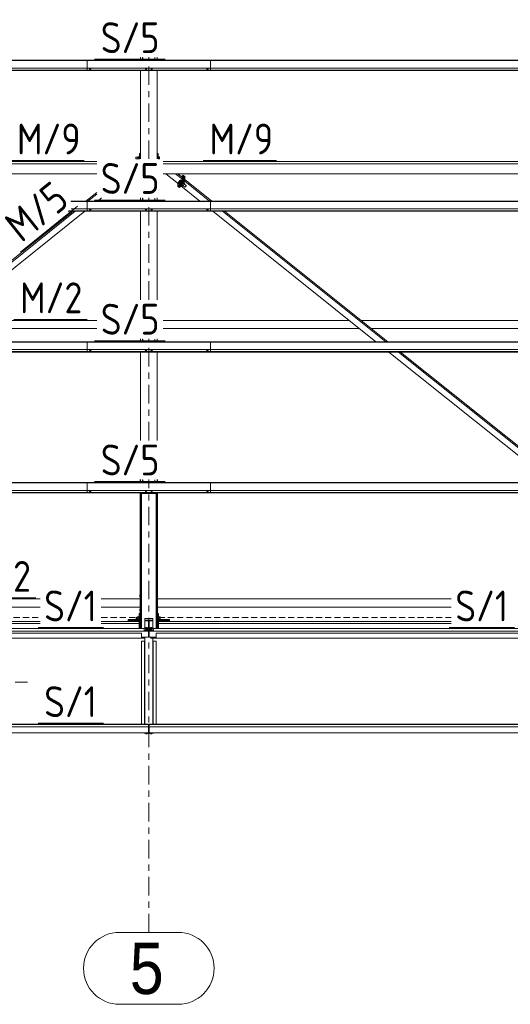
# Model space of a CAD drawing. Header units: millimetres. Extents: x -76 to 1111, y -178 to 661.
# Tile 27 of 91: x 187 to 235, y 165 to 261. Entities that reach past the tile are written whole.
import ezdxf

# ---------------------------------------------------------------- set-up
doc = ezdxf.new("R2010")
doc.units = ezdxf.units.MM
doc.header["$LTSCALE"] = 0.6
for name, pattern in [('VERDECKT2', [1.5, 1, -0.5]), ('XKITLINE00', [0]), ('XKITLINE02', [4, 2, -2]), ('XKITLINE03', [6, 3, -1, 1, -1])]:
    doc.linetypes.add(name, pattern=pattern)
for name, color, linetype, lineweight in [('Bolt', 7, 'Continuous', 0), ('Part', 2, 'Continuous', 0), ('PartMark', 3, 'Continuous', 0), ('S-GRID', 1, 'Continuous', 0)]:
    doc.layers.add(name, color=color, linetype=linetype, lineweight=lineweight)
doc.styles.add('ARIAL', font='ARIAL.TTF')
doc.styles.add('ISOCPEUR', font='ISOCPEUR.TTF')

msp = doc.modelspace()

# ---------------------------------------------------------------- linework, layer by layer
at = {"layer": 'Bolt', "color": 3, "linetype": 'XKITLINE00', "lineweight": 0}
for p, q in [((193.654, 256.453), (193.654, 256.472)), ((193.654, 256.453), (193.709, 256.433)), ((193.703, 256.375), (193.703, 256.435)), ((193.703, 256.375), (193.711, 256.369)), ((193.709, 256.433), (193.709, 256.472)), ((193.709, 256.433), (193.818, 256.433)), ((193.711, 256.369), (193.733, 256.364)), ((193.733, 256.364), (193.763, 256.362)), ((193.763, 256.362), (193.793, 256.364)), ((193.793, 256.364), (193.815, 256.369)), ((193.815, 256.369), (193.823, 256.375)), ((193.818, 256.433), (193.818, 256.472)), ((193.818, 256.433), (193.873, 256.453)), ((193.823, 256.375), (193.823, 256.435)), ((193.873, 256.453), (193.873, 256.472)), ((199.079, 256.453), (199.079, 256.472)), ((199.079, 256.453), (199.134, 256.433)), ((199.128, 256.375), (199.128, 256.435)), ((199.128, 256.375), (199.136, 256.369)), ((199.134, 256.433), (199.134, 256.472)), ((199.134, 256.433), (199.243, 256.433)), ((199.136, 256.369), (199.158, 256.364)), ((199.158, 256.364), (199.188, 256.362)), ((199.188, 256.362), (199.218, 256.364)), ((199.218, 256.364), (199.24, 256.369)), ((199.24, 256.369), (199.248, 256.375)), ((199.243, 256.433), (199.243, 256.472)), ((199.243, 256.433), (199.298, 256.453)), ((199.248, 256.375), (199.248, 256.435)), ((199.298, 256.453), (199.298, 256.472)), ((199.629, 256.453), (199.629, 256.472)), ((199.629, 256.453), (199.684, 256.433)), ((199.678, 256.375), (199.678, 256.435)), ((199.678, 256.375), (199.686, 256.369)), ((199.684, 256.433), (199.684, 256.472)), ((199.684, 256.433), (199.793, 256.433)), ((199.686, 256.369), (199.708, 256.364)), ((199.708, 256.364), (199.738, 256.362)), ((199.738, 256.362), (199.768, 256.364)), ((199.768, 256.364), (199.79, 256.369)), ((199.79, 256.369), (199.798, 256.375)), ((199.793, 256.433), (199.793, 256.472)), ((199.793, 256.433), (199.848, 256.453)), ((199.798, 256.375), (199.798, 256.435)), ((199.848, 256.453), (199.848, 256.472)), ((205.054, 256.453), (205.054, 256.472)), ((205.054, 256.453), (205.109, 256.433)), ((205.103, 256.375), (205.103, 256.435)), ((205.103, 256.375), (205.111, 256.369)), ((205.109, 256.433), (205.109, 256.472)), ((205.109, 256.433), (205.218, 256.433)), ((205.111, 256.369), (205.133, 256.364)), ((205.133, 256.364), (205.163, 256.362)), ((205.163, 256.362), (205.193, 256.364)), ((205.193, 256.364), (205.215, 256.369)), ((205.215, 256.369), (205.223, 256.375)), ((205.218, 256.433), (205.218, 256.472)), ((205.218, 256.433), (205.273, 256.453)), ((205.223, 256.375), (205.223, 256.435)), ((205.273, 256.453), (205.273, 256.472)), ((198.194, 247.791), (198.194, 247.635)), ((198.194, 247.791), (198.404, 247.791)), ((198.194, 247.635), (198.404, 247.635)), ((198.404, 247.849), (198.404, 247.632)), ((198.404, 247.849), (198.534, 247.849)), ((198.404, 247.756), (198.534, 247.756)), ((198.404, 247.641), (198.534, 247.641)), ((198.534, 247.86), (198.534, 247.632)), ((198.534, 247.86), (198.564, 247.86)), ((198.534, 247.652), (198.564, 247.652)), ((200.263, 247.791), (200.264, 247.791)), ((200.263, 247.635), (200.264, 247.635)), ((200.364, 247.86), (200.394, 247.86)), ((200.364, 247.652), (200.394, 247.652)), ((200.394, 247.632), (200.394, 247.86)), ((200.394, 247.849), (200.494, 247.849)), ((200.394, 247.756), (200.494, 247.756)), ((200.394, 247.641), (200.494, 247.641)), ((200.494, 247.849), (200.494, 247.632)), ((202.317, 245.311), (202.372, 245.408)), ((202.372, 245.346), (202.317, 245.311)), ((202.414, 245.234), (202.317, 245.311)), ((202.372, 245.408), (202.481, 245.539)), ((202.481, 245.477), (202.372, 245.346)), ((202.468, 245.268), (202.372, 245.346)), ((202.406, 245.225), (202.411, 245.236)), ((202.422, 245.224), (202.406, 245.225)), ((202.406, 245.225), (202.429, 245.206)), ((202.414, 245.234), (202.468, 245.268)), ((202.465, 245.262), (202.422, 245.224)), ((202.445, 245.206), (202.488, 245.243)), ((202.523, 245.327), (202.465, 245.262)), ((202.468, 245.268), (202.578, 245.399)), ((202.481, 245.539), (202.536, 245.574)), ((202.536, 245.574), (202.481, 245.477)), ((202.578, 245.399), (202.481, 245.477)), ((202.488, 245.243), (202.546, 245.308)), ((202.582, 245.402), (202.523, 245.327)), ((202.633, 245.496), (202.536, 245.574)), ((202.546, 245.308), (202.605, 245.383)), ((202.578, 245.399), (202.633, 245.496)), ((202.625, 245.467), (202.582, 245.402)), ((202.605, 245.383), (202.648, 245.449)), ((202.623, 245.504), (202.625, 245.506)), ((202.625, 245.506), (202.64, 245.505)), ((202.64, 245.505), (202.625, 245.467)), ((202.64, 245.505), (202.664, 245.487)), ((202.648, 245.449), (202.664, 245.487)), ((202.903, 245.139), (202.782, 245.236)), ((202.958, 245.236), (202.853, 245.321)), ((202.903, 245.139), (202.958, 245.236)), ((202.429, 245.206), (202.445, 245.206)), ((202.633, 245.058), (202.739, 244.974)), ((202.794, 245.008), (202.673, 245.105)), ((202.706, 245.145), (202.725, 245.166)), ((202.725, 245.166), (202.744, 245.19)), ((202.739, 244.974), (202.794, 245.008)), ((202.794, 245.008), (202.903, 245.139)), ((202.801, 245.017), (202.963, 244.887)), ((202.922, 245.173), (203.09, 245.038)), ((202.963, 244.887), (202.972, 244.887)), ((202.972, 244.887), (202.995, 244.907)), ((202.995, 244.907), (203.027, 244.942)), ((203.027, 244.942), (203.058, 244.983)), ((203.058, 244.983), (203.081, 245.018)), ((203.081, 245.018), (203.09, 245.038)), ((193.654, 242.759), (193.654, 242.777)), ((193.654, 242.759), (193.709, 242.739)), ((193.703, 242.681), (193.703, 242.741)), ((193.703, 242.681), (193.711, 242.675)), ((193.709, 242.739), (193.709, 242.777)), ((193.709, 242.739), (193.818, 242.739)), ((193.711, 242.675), (193.733, 242.67)), ((193.733, 242.67), (193.763, 242.668)), ((193.763, 242.668), (193.793, 242.67)), ((193.793, 242.67), (193.815, 242.675)), ((193.815, 242.675), (193.823, 242.681)), ((193.818, 242.739), (193.818, 242.777)), ((193.818, 242.739), (193.873, 242.759)), ((193.823, 242.681), (193.823, 242.741)), ((193.873, 242.759), (193.873, 242.777)), ((199.079, 242.759), (199.079, 242.777)), ((199.079, 242.759), (199.134, 242.739)), ((199.128, 242.681), (199.128, 242.741)), ((199.128, 242.681), (199.136, 242.675)), ((199.134, 242.739), (199.134, 242.777)), ((199.134, 242.739), (199.243, 242.739)), ((199.136, 242.675), (199.158, 242.67)), ((199.158, 242.67), (199.188, 242.668)), ((199.188, 242.668), (199.218, 242.67)), ((199.218, 242.67), (199.24, 242.675)), ((199.24, 242.675), (199.248, 242.681)), ((199.243, 242.739), (199.243, 242.777)), ((199.243, 242.739), (199.298, 242.759)), ((199.248, 242.681), (199.248, 242.741)), ((199.298, 242.759), (199.298, 242.777)), ((199.629, 242.759), (199.629, 242.777)), ((199.629, 242.759), (199.684, 242.739)), ((199.678, 242.681), (199.678, 242.741)), ((199.678, 242.681), (199.686, 242.675)), ((199.684, 242.739), (199.684, 242.777)), ((199.684, 242.739), (199.793, 242.739)), ((199.686, 242.675), (199.708, 242.67)), ((199.708, 242.67), (199.738, 242.668)), ((199.738, 242.668), (199.768, 242.67)), ((199.768, 242.67), (199.79, 242.675)), ((199.79, 242.675), (199.798, 242.681)), ((199.793, 242.739), (199.793, 242.777)), ((199.793, 242.739), (199.848, 242.759)), ((199.798, 242.681), (199.798, 242.741)), ((199.848, 242.759), (199.848, 242.777)), ((205.054, 242.759), (205.054, 242.777)), ((205.054, 242.759), (205.109, 242.739)), ((205.103, 242.681), (205.103, 242.741)), ((205.103, 242.681), (205.111, 242.675)), ((205.109, 242.739), (205.109, 242.777)), ((205.109, 242.739), (205.218, 242.739)), ((205.111, 242.675), (205.133, 242.67)), ((205.133, 242.67), (205.163, 242.668)), ((205.163, 242.668), (205.193, 242.67)), ((205.193, 242.67), (205.215, 242.675)), ((205.215, 242.675), (205.223, 242.681)), ((205.218, 242.739), (205.218, 242.777)), ((205.218, 242.739), (205.273, 242.759)), ((205.223, 242.681), (205.223, 242.741)), ((205.273, 242.759), (205.273, 242.777)), ((193.654, 229.065), (193.654, 229.083)), ((193.654, 229.065), (193.709, 229.045)), ((193.703, 228.987), (193.703, 229.047)), ((193.703, 228.987), (193.711, 228.981)), ((193.709, 229.045), (193.709, 229.083)), ((193.709, 229.045), (193.818, 229.045)), ((193.711, 228.981), (193.733, 228.976)), ((193.733, 228.976), (193.763, 228.974)), ((193.763, 228.974), (193.793, 228.976)), ((193.793, 228.976), (193.815, 228.981)), ((193.815, 228.981), (193.823, 228.987)), ((193.818, 229.045), (193.818, 229.083)), ((193.818, 229.045), (193.873, 229.065)), ((193.823, 228.987), (193.823, 229.047)), ((193.873, 229.065), (193.873, 229.083)), ((199.079, 229.065), (199.079, 229.083)), ((199.079, 229.065), (199.134, 229.045)), ((199.128, 228.987), (199.128, 229.047)), ((199.128, 228.987), (199.136, 228.981)), ((199.134, 229.045), (199.134, 229.083)), ((199.134, 229.045), (199.243, 229.045)), ((199.136, 228.981), (199.158, 228.976)), ((199.158, 228.976), (199.188, 228.974)), ((199.188, 228.974), (199.218, 228.976)), ((199.218, 228.976), (199.24, 228.981)), ((199.24, 228.981), (199.248, 228.987)), ((199.243, 229.045), (199.243, 229.083)), ((199.243, 229.045), (199.298, 229.065)), ((199.248, 228.987), (199.248, 229.047)), ((199.298, 229.065), (199.298, 229.083)), ((199.629, 229.065), (199.629, 229.083)), ((199.629, 229.065), (199.684, 229.045)), ((199.678, 228.987), (199.678, 229.047)), ((199.678, 228.987), (199.686, 228.981)), ((199.684, 229.045), (199.684, 229.083)), ((199.684, 229.045), (199.793, 229.045)), ((199.686, 228.981), (199.708, 228.976)), ((199.708, 228.976), (199.738, 228.974)), ((199.738, 228.974), (199.768, 228.976)), ((199.768, 228.976), (199.79, 228.981)), ((199.79, 228.981), (199.798, 228.987)), ((199.793, 229.045), (199.793, 229.083)), ((199.793, 229.045), (199.848, 229.065)), ((199.798, 228.987), (199.798, 229.047)), ((199.848, 229.065), (199.848, 229.083)), ((205.054, 229.065), (205.054, 229.083)), ((205.054, 229.065), (205.109, 229.045)), ((205.103, 228.987), (205.103, 229.047)), ((205.103, 228.987), (205.111, 228.981)), ((205.109, 229.045), (205.109, 229.083)), ((205.109, 229.045), (205.218, 229.045)), ((205.111, 228.981), (205.133, 228.976)), ((205.133, 228.976), (205.163, 228.974)), ((205.163, 228.974), (205.193, 228.976)), ((205.193, 228.976), (205.215, 228.981)), ((205.215, 228.981), (205.223, 228.987)), ((205.218, 229.045), (205.218, 229.083)), ((205.218, 229.045), (205.273, 229.065)), ((205.223, 228.987), (205.223, 229.047)), ((205.273, 229.065), (205.273, 229.083)), ((193.654, 215.371), (193.654, 215.389)), ((193.654, 215.371), (193.709, 215.351)), ((193.703, 215.293), (193.703, 215.353)), ((193.703, 215.293), (193.711, 215.286)), ((193.709, 215.351), (193.709, 215.389)), ((193.709, 215.351), (193.818, 215.351)), ((193.711, 215.286), (193.733, 215.282)), ((193.733, 215.282), (193.763, 215.28)), ((193.763, 215.28), (193.793, 215.282)), ((193.793, 215.282), (193.815, 215.286)), ((193.815, 215.286), (193.823, 215.293)), ((193.818, 215.351), (193.818, 215.389)), ((193.818, 215.351), (193.873, 215.371)), ((193.823, 215.293), (193.823, 215.353)), ((193.873, 215.371), (193.873, 215.389)), ((199.079, 215.371), (199.079, 215.389)), ((199.079, 215.371), (199.134, 215.351)), ((199.128, 215.293), (199.128, 215.353)), ((199.128, 215.293), (199.136, 215.286)), ((199.134, 215.351), (199.134, 215.389)), ((199.134, 215.351), (199.243, 215.351)), ((199.136, 215.286), (199.158, 215.282)), ((199.158, 215.282), (199.188, 215.28)), ((199.188, 215.28), (199.218, 215.282)), ((199.218, 215.282), (199.24, 215.286)), ((199.24, 215.286), (199.248, 215.293)), ((199.243, 215.351), (199.243, 215.389)), ((199.243, 215.351), (199.298, 215.371)), ((199.248, 215.293), (199.248, 215.353)), ((199.298, 215.371), (199.298, 215.389)), ((199.629, 215.371), (199.629, 215.389)), ((199.629, 215.371), (199.684, 215.351)), ((199.678, 215.293), (199.678, 215.353)), ((199.678, 215.293), (199.686, 215.286)), ((199.684, 215.351), (199.684, 215.389)), ((199.684, 215.351), (199.793, 215.351)), ((199.686, 215.286), (199.708, 215.282)), ((199.708, 215.282), (199.738, 215.28)), ((199.738, 215.28), (199.768, 215.282)), ((199.768, 215.282), (199.79, 215.286)), ((199.79, 215.286), (199.798, 215.293)), ((199.793, 215.351), (199.793, 215.389)), ((199.793, 215.351), (199.848, 215.371)), ((199.798, 215.293), (199.798, 215.353)), ((199.848, 215.371), (199.848, 215.389)), ((205.054, 215.371), (205.054, 215.389)), ((205.054, 215.371), (205.109, 215.351)), ((205.103, 215.293), (205.103, 215.353)), ((205.103, 215.293), (205.111, 215.286)), ((205.109, 215.351), (205.109, 215.389)), ((205.109, 215.351), (205.218, 215.351)), ((205.111, 215.286), (205.133, 215.282)), ((205.133, 215.282), (205.163, 215.28)), ((205.163, 215.28), (205.193, 215.282)), ((205.193, 215.282), (205.215, 215.286)), ((205.215, 215.286), (205.223, 215.293)), ((205.218, 215.351), (205.218, 215.389)), ((205.218, 215.351), (205.273, 215.371)), ((205.223, 215.293), (205.223, 215.353)), ((205.273, 215.371), (205.273, 215.389)), ((198.593, 205.218), (198.593, 205.018)), ((198.593, 205.218), (198.613, 205.218)), ((198.593, 205.018), (198.613, 205.018)), ((198.323, 203.074), (198.323, 202.745)), ((198.323, 203.074), (198.483, 203.074)), ((198.483, 203.091), (198.483, 202.729)), ((198.483, 203.091), (198.513, 203.091)), ((198.593, 203.818), (198.593, 203.618)), ((198.593, 203.818), (198.613, 203.818)), ((198.593, 203.618), (198.613, 203.618)), ((200.413, 203.091), (200.443, 203.091)), ((200.443, 202.734), (200.443, 203.091)), ((200.443, 203.074), (200.568, 203.074)), ((200.568, 203.074), (200.568, 202.745)), ((198.243, 203.008), (198.243, 202.812)), ((198.243, 203.008), (198.323, 203.008)), ((198.243, 202.812), (198.323, 202.812)), ((198.323, 203.038), (198.483, 203.038)), ((198.323, 202.874), (198.483, 202.874)), ((198.323, 202.745), (198.483, 202.745)), ((198.483, 202.729), (198.513, 202.729)), ((200.413, 202.729), (200.443, 202.729)), ((200.443, 203.038), (200.568, 203.038)), ((200.443, 202.874), (200.568, 202.874)), ((200.443, 202.745), (200.568, 202.745)), ((200.443, 202.729), (200.443, 202.734)), ((199.143, 201.942), (199.159, 201.955)), ((199.159, 201.93), (199.143, 201.942)), ((199.143, 201.918), (199.143, 201.942)), ((199.143, 201.918), (199.159, 201.905)), ((199.143, 201.838), (199.159, 201.851)), ((199.159, 201.826), (199.143, 201.838)), ((199.143, 201.814), (199.143, 201.838)), ((199.143, 201.814), (199.159, 201.801)), ((199.159, 202.016), (199.211, 202.034)), ((199.159, 201.942), (199.159, 202.016)), ((199.211, 201.997), (199.159, 202.016)), ((199.159, 201.942), (199.202, 201.927)), ((199.191, 201.923), (199.159, 201.93)), ((199.159, 201.912), (199.211, 201.93)), ((199.159, 201.838), (199.159, 201.912)), ((199.211, 201.893), (199.159, 201.912)), ((199.159, 201.838), (199.211, 201.82)), ((199.203, 201.817), (199.159, 201.826)), ((199.159, 201.801), (199.203, 201.792)), ((199.263, 201.813), (199.203, 201.817)), ((199.203, 201.792), (199.263, 201.789)), ((199.211, 202.034), (199.315, 202.034)), ((199.211, 201.93), (199.211, 201.997)), ((199.315, 201.997), (199.211, 201.997)), ((199.211, 201.93), (199.315, 201.93)), ((199.211, 201.82), (199.211, 201.893)), ((199.315, 201.893), (199.211, 201.893)), ((199.211, 201.82), (199.315, 201.82)), ((199.323, 201.817), (199.263, 201.813)), ((199.263, 201.789), (199.323, 201.792)), ((199.315, 202.034), (199.367, 202.016)), ((199.367, 202.016), (199.315, 201.997)), ((199.315, 201.93), (199.315, 201.997)), ((199.315, 201.93), (199.367, 201.912)), ((199.367, 201.912), (199.315, 201.893)), ((199.315, 201.82), (199.315, 201.893)), ((199.315, 201.82), (199.367, 201.838)), ((199.367, 201.826), (199.323, 201.817)), ((199.323, 201.792), (199.367, 201.801)), ((199.325, 201.927), (199.367, 201.942)), ((199.367, 201.93), (199.335, 201.923)), ((199.367, 201.942), (199.367, 202.016)), ((199.367, 201.955), (199.383, 201.942)), ((199.383, 201.942), (199.367, 201.93)), ((199.367, 201.905), (199.383, 201.918)), ((199.367, 201.838), (199.367, 201.912)), ((199.367, 201.851), (199.383, 201.838)), ((199.383, 201.838), (199.367, 201.826)), ((199.367, 201.801), (199.383, 201.814)), ((199.383, 201.918), (199.383, 201.942)), ((199.383, 201.814), (199.383, 201.838)), ((199.543, 201.942), (199.559, 201.955)), ((199.559, 201.93), (199.543, 201.942)), ((199.543, 201.918), (199.543, 201.942)), ((199.543, 201.918), (199.559, 201.905)), ((199.543, 201.838), (199.559, 201.851)), ((199.559, 201.826), (199.543, 201.838)), ((199.543, 201.814), (199.543, 201.838)), ((199.543, 201.814), (199.559, 201.801)), ((199.559, 202.016), (199.611, 202.034)), ((199.559, 201.942), (199.559, 202.016)), ((199.611, 201.997), (199.559, 202.016)), ((199.559, 201.942), (199.602, 201.927)), ((199.591, 201.923), (199.559, 201.93)), ((199.559, 201.912), (199.611, 201.93)), ((199.559, 201.838), (199.559, 201.912)), ((199.611, 201.893), (199.559, 201.912)), ((199.559, 201.838), (199.611, 201.82)), ((199.603, 201.817), (199.559, 201.826)), ((199.559, 201.801), (199.603, 201.792)), ((199.663, 201.813), (199.603, 201.817)), ((199.603, 201.792), (199.663, 201.789)), ((199.611, 202.034), (199.715, 202.034)), ((199.611, 201.93), (199.611, 201.997)), ((199.715, 201.997), (199.611, 201.997)), ((199.611, 201.93), (199.715, 201.93)), ((199.611, 201.82), (199.611, 201.893)), ((199.715, 201.893), (199.611, 201.893)), ((199.611, 201.82), (199.715, 201.82)), ((199.723, 201.817), (199.663, 201.813)), ((199.663, 201.789), (199.723, 201.792)), ((199.715, 202.034), (199.767, 202.016)), ((199.767, 202.016), (199.715, 201.997)), ((199.715, 201.93), (199.715, 201.997)), ((199.715, 201.93), (199.767, 201.912)), ((199.767, 201.912), (199.715, 201.893)), ((199.715, 201.82), (199.715, 201.893)), ((199.715, 201.82), (199.767, 201.838)), ((199.767, 201.826), (199.723, 201.817)), ((199.723, 201.792), (199.767, 201.801)), ((199.725, 201.927), (199.767, 201.942)), ((199.767, 201.93), (199.735, 201.923)), ((199.767, 201.942), (199.767, 202.016)), ((199.767, 201.955), (199.783, 201.942)), ((199.783, 201.942), (199.767, 201.93)), ((199.767, 201.905), (199.783, 201.918)), ((199.767, 201.838), (199.767, 201.912)), ((199.767, 201.851), (199.783, 201.838)), ((199.783, 201.838), (199.767, 201.826)), ((199.767, 201.801), (199.783, 201.814)), ((199.783, 201.918), (199.783, 201.942)), ((199.783, 201.814), (199.783, 201.838)), ((199.159, 191.717), (199.159, 191.763)), ((199.159, 191.717), (199.211, 191.699)), ((199.211, 191.699), (199.211, 191.763)), ((199.211, 191.699), (199.315, 191.699)), ((199.315, 191.699), (199.315, 191.763)), ((199.315, 191.699), (199.367, 191.717)), ((199.367, 191.717), (199.367, 191.763)), ((199.559, 191.717), (199.559, 191.763)), ((199.559, 191.717), (199.611, 191.699)), ((199.611, 191.699), (199.611, 191.763)), ((199.611, 191.699), (199.715, 191.699)), ((199.715, 191.699), (199.715, 191.763)), ((199.715, 191.699), (199.767, 191.717)), ((199.767, 191.717), (199.767, 191.763))]:
    msp.add_line(p, q, dxfattribs=at)
at = {"layer": 'Part', "color": 2, "linetype": 'XKITLINE00', "lineweight": 0}
for p, q in [((137.463, 257.227), (205.463, 257.227)), ((137.463, 257.195), (205.463, 257.195)), ((193.463, 257.227), (261.463, 257.227)), ((193.463, 256.23), (193.463, 257.227)), ((193.463, 257.195), (261.463, 257.195)), ((198.663, 257.227), (198.663, 257.527)), ((198.863, 257.227), (198.863, 257.494)), ((198.863, 257.494), (198.893, 257.494)), ((198.893, 257.227), (198.893, 257.494)), ((200.033, 257.227), (200.033, 257.494)), ((200.033, 257.494), (200.063, 257.494)), ((200.063, 257.227), (200.063, 257.494)), ((200.263, 257.227), (200.263, 257.527)), ((205.463, 257.227), (205.463, 256.23)), ((137.463, 256.472), (205.463, 256.472)), ((137.463, 256.277), (205.463, 256.277)), ((137.463, 256.25), (205.463, 256.25)), ((137.463, 256.23), (205.463, 256.23)), ((193.463, 256.472), (261.463, 256.472)), ((193.463, 256.277), (261.463, 256.277)), ((193.463, 256.25), (261.463, 256.25)), ((193.463, 256.23), (261.463, 256.23)), ((198.663, 247.632), (198.663, 256.23)), ((200.263, 247.632), (200.263, 256.23)), ((198.564, 248.167), (198.564, 247.632)), ((198.564, 248.167), (198.663, 248.167)), ((200.264, 248.167), (200.264, 247.632)), ((200.264, 248.167), (200.364, 248.167)), ((200.364, 247.632), (200.364, 248.167)), ((144.863, 247.369), (194.392, 247.369)), ((144.863, 247.161), (194.392, 247.161)), ((198.664, 247.834), (198.564, 247.834)), ((198.664, 247.632), (198.664, 247.834)), ((200.264, 247.834), (200.364, 247.834)), ((200.863, 247.369), (250.392, 247.369)), ((200.863, 247.161), (250.392, 247.161)), ((144.863, 246.183), (194.392, 246.183)), ((200.863, 246.183), (250.392, 246.183)), ((201.118, 246.183), (202.357, 245.192)), ((202.066, 246.183), (202.736, 245.646)), ((202.274, 246.183), (202.736, 245.813)), ((202.293, 244.96), (202.8, 245.566)), ((202.293, 244.96), (202.293, 245.243)), ((202.736, 245.646), (202.357, 245.192)), ((202.371, 244.898), (202.877, 245.504)), ((202.371, 244.898), (202.877, 245.504)), ((202.448, 244.837), (202.954, 245.442)), ((202.8, 246.044), (202.658, 245.875)), ((202.736, 245.813), (202.736, 245.646)), ((202.8, 245.566), (202.8, 246.044)), ((202.877, 245.983), (202.8, 246.044)), ((202.877, 245.504), (202.8, 245.566)), ((202.877, 245.504), (202.877, 245.983)), ((202.877, 245.504), (202.877, 245.983)), ((202.877, 245.983), (202.954, 245.921)), ((202.954, 245.442), (202.877, 245.504)), ((202.954, 245.442), (202.954, 245.921)), ((202.954, 245.638), (205.588, 243.532)), ((202.954, 245.472), (205.38, 243.532)), ((193.338, 243.532), (194.392, 244.375)), ((202.371, 244.898), (202.293, 244.96)), ((202.371, 244.898), (202.448, 244.837)), ((202.59, 245.006), (204.432, 243.532)), ((191.87, 243.532), (205.463, 243.532)), ((191.895, 243.501), (205.463, 243.501)), ((193.463, 243.532), (261.463, 243.532)), ((193.463, 242.536), (193.463, 243.532)), ((193.463, 243.501), (261.463, 243.501)), ((193.546, 243.532), (194.392, 244.208)), ((194.494, 243.532), (194.869, 243.832)), ((198.663, 243.532), (198.663, 243.832)), ((198.863, 243.532), (198.863, 243.8)), ((198.863, 243.8), (198.893, 243.8)), ((198.893, 243.532), (198.893, 243.8)), ((200.033, 243.532), (200.033, 243.8)), ((200.033, 243.8), (200.063, 243.8)), ((200.063, 243.532), (200.063, 243.8)), ((200.263, 243.532), (200.263, 243.832)), ((205.463, 243.532), (205.463, 242.536)), ((176.21, 229.838), (192.092, 242.536)), ((176.418, 229.838), (192.3, 242.536)), ((177.366, 229.838), (193.248, 242.536)), ((191.611, 242.536), (205.463, 242.536)), ((191.636, 242.556), (205.463, 242.556)), ((191.67, 242.583), (205.463, 242.583)), ((191.913, 242.777), (205.463, 242.777)), ((193.463, 242.777), (261.463, 242.777)), ((193.463, 242.583), (261.463, 242.583)), ((193.463, 242.556), (261.463, 242.556)), ((193.463, 242.536), (261.463, 242.536)), ((198.663, 233.938), (198.663, 242.536)), ((200.263, 233.938), (200.263, 242.536)), ((205.679, 242.536), (221.561, 229.838)), ((206.627, 242.536), (222.509, 229.838)), ((206.835, 242.536), (222.717, 229.838)), ((179.967, 231.918), (194.392, 231.918)), ((200.863, 231.918), (218.959, 231.918)), ((220.115, 231.918), (250.392, 231.918)), ((178.967, 231.118), (194.392, 231.118)), ((200.863, 231.118), (219.96, 231.118)), ((221.116, 231.118), (250.392, 231.118)), ((198.663, 229.838), (198.663, 230.138)), ((198.863, 229.838), (198.863, 230.106)), ((198.863, 230.106), (198.893, 230.106)), ((198.893, 229.838), (198.893, 230.106)), ((200.033, 229.838), (200.033, 230.106)), ((200.033, 230.106), (200.063, 230.106)), ((200.063, 229.838), (200.063, 230.106)), ((200.263, 229.838), (200.263, 230.138)), ((137.463, 229.838), (205.463, 229.838)), ((137.463, 229.807), (205.463, 229.807)), ((137.463, 229.083), (205.463, 229.083)), ((193.463, 229.838), (261.463, 229.838)), ((193.463, 228.842), (193.463, 229.838)), ((193.463, 229.807), (261.463, 229.807)), ((193.463, 229.083), (261.463, 229.083)), ((205.463, 229.838), (205.463, 228.842)), ((137.463, 228.889), (205.463, 228.889)), ((137.463, 228.862), (205.463, 228.862)), ((137.463, 228.842), (205.463, 228.842)), ((193.463, 228.889), (261.463, 228.889)), ((193.463, 228.862), (261.463, 228.862)), ((193.463, 228.842), (261.463, 228.842)), ((198.663, 220.244), (198.663, 228.842)), ((200.263, 220.244), (200.263, 228.842)), ((222.807, 228.842), (238.689, 216.144)), ((223.755, 228.842), (239.637, 216.144)), ((223.963, 228.842), (239.845, 216.144)), ((137.463, 216.144), (205.463, 216.144)), ((137.463, 216.113), (205.463, 216.113)), ((193.463, 216.144), (261.463, 216.144)), ((193.463, 215.148), (193.463, 216.144)), ((193.463, 216.113), (261.463, 216.113)), ((198.613, 216.144), (198.613, 216.444)), ((198.663, 216.144), (198.663, 216.444)), ((198.863, 216.144), (198.863, 216.411)), ((198.863, 216.411), (198.893, 216.411)), ((198.893, 216.144), (198.893, 216.411)), ((200.033, 216.144), (200.033, 216.411)), ((200.033, 216.411), (200.063, 216.411)), ((200.063, 216.144), (200.063, 216.411)), ((200.263, 216.144), (200.263, 216.444)), ((200.313, 216.144), (200.313, 216.444)), ((205.463, 216.144), (205.463, 215.148)), ((137.463, 215.389), (205.463, 215.389)), ((137.463, 215.194), (205.463, 215.194)), ((137.463, 215.167), (205.463, 215.167)), ((137.463, 215.148), (205.463, 215.148)), ((193.463, 215.389), (261.463, 215.389)), ((193.463, 215.194), (247.393, 215.194)), ((193.463, 215.167), (247.371, 215.167)), ((193.463, 215.148), (247.355, 215.148)), ((198.613, 201.942), (198.613, 215.148)), ((198.663, 201.942), (198.663, 215.148)), ((198.763, 215.081), (198.763, 201.942)), ((200.163, 215.081), (198.763, 215.081)), ((198.763, 215.071), (200.163, 215.071)), ((200.163, 215.081), (200.163, 201.942)), ((200.263, 201.942), (200.263, 215.148)), ((200.313, 201.942), (200.313, 215.148)), ((180.913, 204.818), (188.882, 204.818)), ((194.838, 204.818), (198.613, 204.818)), ((200.313, 204.818), (228.882, 204.818)), ((180.913, 204.018), (188.882, 204.018)), ((194.838, 204.018), (198.613, 204.018)), ((198.513, 203.405), (198.513, 201.942)), ((198.513, 203.405), (198.613, 203.405)), ((198.513, 203.197), (198.613, 203.197)), ((200.313, 204.018), (228.882, 204.018)), ((200.313, 203.405), (200.413, 203.405)), ((200.313, 203.197), (200.413, 203.197)), ((200.413, 203.405), (200.413, 201.942)), ((144.413, 202.629), (188.882, 202.629)), ((144.413, 202.422), (188.882, 202.422)), ((194.838, 202.629), (198.513, 202.629)), ((194.838, 202.422), (198.513, 202.422)), ((197.463, 202.629), (197.463, 202.821)), ((197.463, 202.721), (197.463, 202.821)), ((197.463, 202.821), (198.513, 202.821)), ((198.513, 202.721), (197.463, 202.721)), ((198.063, 202.721), (198.063, 202.821)), ((198.513, 201.942), (198.513, 202.422)), ((199.063, 202.923), (199.863, 202.923)), ((199.063, 202.923), (199.063, 202.708)), ((199.063, 202.757), (199.863, 202.757)), ((199.063, 201.991), (199.063, 202.708)), ((199.063, 202.708), (199.863, 202.708)), ((199.863, 202.708), (199.063, 202.708)), ((199.438, 202.708), (199.438, 201.752)), ((199.438, 202.708), (199.488, 202.708)), ((199.438, 202.646), (199.488, 202.646)), ((199.488, 202.708), (199.488, 201.752)), ((199.863, 202.923), (199.863, 202.708)), ((199.863, 201.991), (199.863, 202.708)), ((200.413, 202.821), (201.463, 202.821)), ((201.463, 202.821), (200.413, 202.821)), ((201.463, 202.721), (200.413, 202.721)), ((200.413, 202.629), (228.882, 202.629)), ((200.413, 201.942), (200.413, 202.422)), ((200.413, 202.422), (228.882, 202.422)), ((200.863, 202.721), (200.863, 202.821)), ((201.463, 202.821), (201.463, 202.821)), ((201.463, 202.821), (201.463, 202.721)), ((201.463, 202.629), (201.463, 202.721)), ((143.488, 201.692), (199.438, 201.692)), ((143.913, 201.942), (199.013, 201.942)), ((198.763, 201.502), (144.163, 201.502)), ((198.763, 201.507), (198.763, 201.018)), ((199.013, 201.991), (199.438, 201.991)), ((199.013, 201.991), (199.013, 201.703)), ((199.013, 201.752), (199.913, 201.752)), ((199.913, 201.703), (199.013, 201.703)), ((199.438, 202.045), (199.488, 202.045)), ((199.438, 201.752), (199.488, 201.752)), ((199.438, 201.105), (199.438, 201.703)), ((199.488, 201.991), (199.913, 201.991)), ((199.488, 201.703), (199.488, 201.105)), ((199.488, 201.692), (255.438, 201.692)), ((199.913, 201.991), (199.913, 201.703)), ((199.913, 201.942), (255.013, 201.942)), ((200.163, 201.507), (200.163, 201.018)), ((254.763, 201.502), (200.163, 201.502)), ((198.763, 201.018), (144.163, 201.018)), ((198.763, 201.105), (199.438, 201.105)), ((198.763, 192.628), (198.763, 200.721)), ((198.763, 200.721), (199.063, 200.721)), ((199.033, 192.628), (199.033, 200.721)), ((199.063, 192.628), (199.063, 201.105)), ((199.488, 201.105), (200.163, 201.105)), ((199.863, 192.628), (199.863, 201.105)), ((200.163, 200.721), (199.863, 200.721)), ((199.893, 192.628), (199.893, 200.721)), ((254.763, 201.018), (200.163, 201.018)), ((200.163, 192.628), (200.163, 200.721)), ((199.438, 192.628), (143.488, 192.628)), ((199.438, 192.621), (143.488, 192.621)), ((199.438, 192.621), (199.438, 192.628)), ((199.438, 192.384), (199.438, 192.621)), ((255.438, 192.628), (199.488, 192.628)), ((199.488, 192.628), (199.488, 192.621)), ((255.438, 192.621), (199.488, 192.621)), ((199.488, 192.621), (199.488, 192.384)), ((199.438, 192.384), (143.488, 192.384)), ((199.438, 192.378), (143.488, 192.378)), ((143.488, 191.791), (199.438, 191.791)), ((199.013, 191.763), (199.013, 191.791)), ((199.913, 191.763), (199.013, 191.763)), ((199.438, 192.378), (199.438, 192.384)), ((199.438, 191.791), (199.438, 192.378)), ((199.438, 192.041), (199.488, 192.041)), ((199.438, 191.812), (199.488, 191.812)), ((255.438, 192.384), (199.488, 192.384)), ((199.488, 192.384), (199.488, 192.378)), ((255.438, 192.378), (199.488, 192.378)), ((199.488, 192.378), (199.488, 191.791)), ((199.488, 191.791), (255.438, 191.791)), ((199.913, 191.791), (199.913, 191.763))]:
    msp.add_line(p, q, dxfattribs=at)
at = {"layer": 'Part', "color": 4, "linetype": 'VERDECKT2', "lineweight": 0}
for p, q in [((180.913, 203.018), (188.882, 203.018)), ((194.838, 203.018), (198.513, 203.018)), ((200.413, 203.018), (228.882, 203.018)), ((198.763, 201.018), (199.063, 201.018)), ((199.863, 201.018), (200.163, 201.018))]:
    msp.add_line(p, q, dxfattribs=at)
at = {"layer": 'PartMark', "color": 1, "linetype": 'XKITLINE00', "lineweight": 0}
for p, q in [((194.192, 257.327), (201.063, 257.327)), ((186.034, 247.469), (193.164, 247.469)), ((204.764, 247.469), (211.894, 247.469)), ((194.192, 243.632), (201.063, 243.632)), ((186.968, 238.567), (192.536, 243.019)), ((186.334, 232.018), (193.463, 232.018)), ((194.192, 229.938), (201.063, 229.938)), ((194.192, 216.244), (201.063, 216.244)), ((181.334, 204.918), (188.463, 204.918)), ((188.682, 202.042), (195.038, 202.042)), ((228.682, 202.042), (235.038, 202.042)), ((188.682, 192.728), (195.038, 192.728))]:
    msp.add_line(p, q, dxfattribs=at)
at = {"layer": 'PartMark', "color": 1, "linetype": 'XKITLINE02', "lineweight": 0}
msp.add_line((179.245, 196.718), (187.663, 196.718), dxfattribs=at)
at = {"layer": 'S-GRID', "color": 1, "linetype": 'XKITLINE03', "lineweight": 0}
for p, q in [((199.463, 247.632), (199.463, 257.527)), ((199.463, 233.938), (199.463, 243.832)), ((199.463, 220.244), (199.463, 230.138)), ((199.463, 172.387), (199.463, 216.444)), ((-27.167, 201.018), (667.181, 201.018))]:
    msp.add_line(p, q, dxfattribs=at)
at = {"layer": 'S-GRID', "color": 1, "linetype": 'XKITLINE00', "lineweight": 0}
for p, q in [((196.609, 172.387), (202.318, 172.387)), ((196.609, 165.387), (202.318, 165.387))]:
    msp.add_line(p, q, dxfattribs=at)
for centre, start, end in [((196.609, 168.887), 90, 270), ((202.318, 168.887), 270, 90)]:
    msp.add_arc(centre, 3.5, start, end, dxfattribs=at)

# ---------------------------------------------------------------- texts
at = {"layer": 'PartMark', "color": 1, "style": 'ISOCPEUR', "width": 0.85}
for s, p in [('S/5', (194.792, 257.927)), ('M/9', (186.634, 248.069)), ('M/9', (205.364, 248.069)), ('S/5', (194.792, 244.232)), ('M/2', (186.934, 232.618)), ('S/5', (194.792, 230.538)), ('S/5', (194.792, 216.844)), ('M/2', (181.934, 205.518)), ('S/1', (189.282, 202.642)), ('S/1', (229.282, 202.642)), ('S/1', (189.282, 193.328))]:
    msp.add_text(s, height=3, dxfattribs=at).set_placement(p)
msp.add_text('M/5', height=3, rotation=38.64027, dxfattribs=at).set_placement((187.062, 239.411))
at = {"layer": 'S-GRID', "color": 7, "style": 'ARIAL', "width": 0.85}
msp.add_text('5', height=5, dxfattribs=at).set_placement((197.609, 166.387))

doc.saveas('drawing.dxf')
